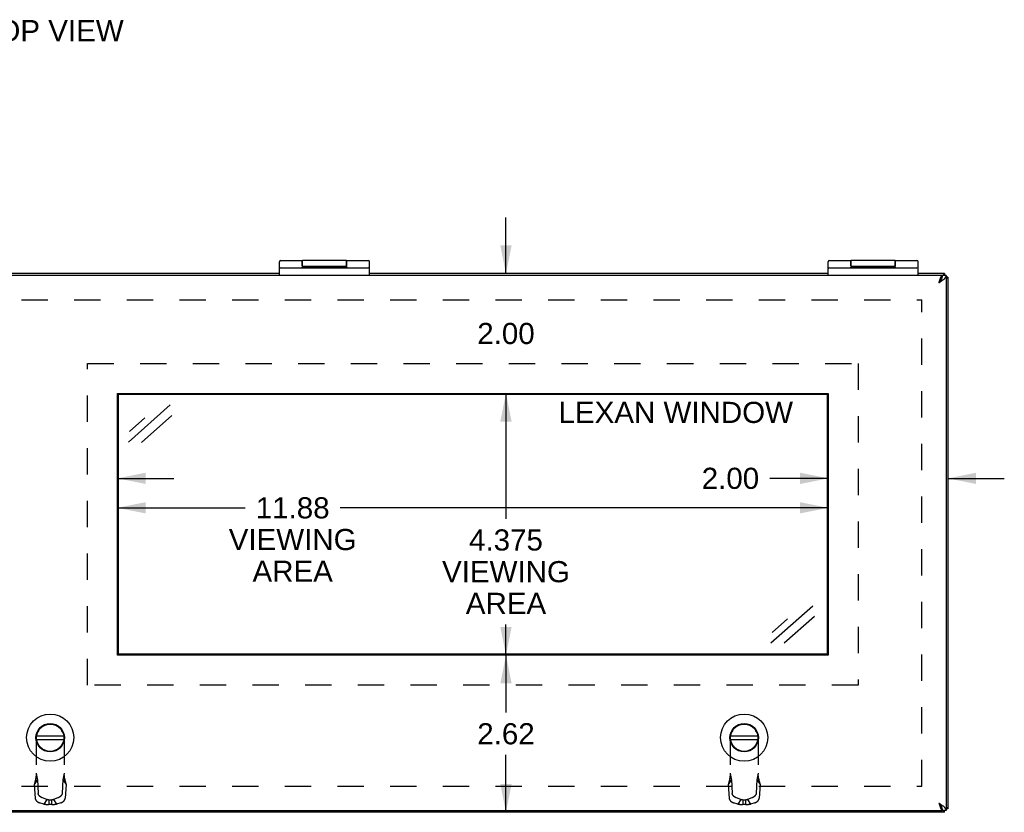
# Model space of a CAD drawing. Header units: inches. Extents: x 0 to 80, y 0 to 51.8.
# Tile 6 of 10: x 27.8 to 44.3, y 23 to 36.3. Entities that reach past the tile are written whole.
import ezdxf

# ---------------------------------------------------------------- set-up
doc = ezdxf.new("R2010")
doc.units = ezdxf.units.IN
doc.header["$LTSCALE"] = 4.400265
doc.header["$MEASUREMENT"] = 0
doc.linetypes.add('HIDDEN', pattern=[0.2, 0.1, -0.1])
doc.layers.get('0').update_dxf_attribs({"linetype": 'CONTINUOUS'})
for name, color, linetype in [('02___PRT_ALL_AXES', 7, 'CONTINUOUS'), ('DEFAULT_2', 8, 'HIDDEN'), ('DIMENSIONS', 7, 'CONTINUOUS')]:
    doc.layers.add(name, color=color, linetype=linetype)
doc.styles.get("Standard").update_dxf_attribs({"font": 'arial.ttf'})
doc.dimstyles.new('DIMSTYLE_1', dxfattribs={"dimtxt": 0.352962, "dimasz": 0.470617, "dimexe": 0.09, "dimexo": 0.07, "dimgap": 0.0375, "dimtad": 0, "dimtih": 1, "dimtoh": 1, "dimzin": 4, "dimdsep": 46, "dimtxsty": 'Standard', "dimblk": '_FILLED', "dimblk1": '_FILLED', "dimblk2": '_FILLED', "dimcen": 0.09, "dimazin": 1, "dimtfac": 1, "dimtofl": 0, "dimtmove": 0, "dimatfit": 3, "dimldrblk": '_FILLED', "dimfxl": 0, "dimtolj": 1, "dimtzin": 4, "dimarcsym": 0})
doc.dimstyles.new('DIMSTYLE_3', dxfattribs={"dimtxt": 0.352962, "dimasz": 0.470617, "dimexe": 0.09, "dimexo": 0.07, "dimgap": 0.0375, "dimtad": 0, "dimtih": 1, "dimtoh": 1, "dimdec": 3, "dimzin": 4, "dimdsep": 46, "dimtxsty": 'Standard', "dimblk": '_FILLED', "dimblk1": '_FILLED', "dimblk2": '_FILLED', "dimcen": 0.09, "dimadec": 3, "dimazin": 1, "dimtfac": 1, "dimtofl": 0, "dimtmove": 0, "dimatfit": 3, "dimldrblk": '_FILLED', "dimfxl": 0, "dimtolj": 1, "dimtzin": 4, "dimarcsym": 0})

# ---------------------------------------------------------------- blocks, each defined once
blk = doc.blocks.new('_FILLED')
at = {"color": 0, "linetype": 'ByBlock'}
blk.add_solid([(0, 0), (-1, 0.2), (-1, -0.2)], dxfattribs=at)
blk = doc.blocks.new('*D5')
at = {"layer": 'DIMENSIONS', "color": 2, "linetype": 'Continuous'}
for p, q in [((41.341, 28.591), (40.363, 28.591)), ((43.341, 28.591), (44.282, 28.591))]:
    blk.add_line(p, q, dxfattribs=at)
at = {"layer": 'DIMENSIONS', "color": 2, "linetype": 'Continuous', "xscale": 0.4706166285, "yscale": 0.4706166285, "zscale": 0.4706166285}
blk.add_blockref('_FILLED', (41.341, 28.591), dxfattribs=at)
at = {"layer": 'DIMENSIONS', "color": 2, "linetype": 'Continuous', "xscale": 0.4706166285, "yscale": 0.4706166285, "zscale": 0.4706166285, "rotation": 180}
blk.add_blockref('_FILLED', (43.341, 28.591), dxfattribs=at)
at = {"layer": 'DIMENSIONS', "color": 2, "linetype": 'Continuous', "insert": (40.186, 28.768), "char_height": 0.353, "width": 0.95917, "attachment_point": 3, "line_spacing_factor": 0.9}
blk.add_mtext('2.00', dxfattribs=at)
blk = doc.blocks.new('*D15')
at = {"layer": 'DIMENSIONS', "color": 2, "linetype": 'Continuous'}
for p, q in [((35.956, 32.011), (35.956, 32.952)), ((35.956, 30.011), (35.956, 29.07))]:
    blk.add_line(p, q, dxfattribs=at)
at = {"layer": 'DIMENSIONS', "color": 2, "linetype": 'Continuous', "xscale": 0.4706166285, "yscale": 0.4706166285, "zscale": 0.4706166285}
for p, rotation in [((35.956, 32.011), 270), ((35.956, 30.011), 90)]:
    blk.add_blockref('_FILLED', p, dxfattribs=dict(at, rotation=rotation))
at = {"layer": 'DIMENSIONS', "color": 2, "linetype": 'Continuous', "insert": (35.956, 31.188), "char_height": 0.353, "width": 0.95917, "attachment_point": 2, "line_spacing_factor": 0.9}
blk.add_mtext('2.00', dxfattribs=at)
blk = doc.blocks.new('*D16')
at = {"layer": 'DIMENSIONS', "color": 2, "linetype": 'Continuous'}
for p, q in [((35.956, 25.636), (35.956, 24.676)), ((35.956, 23.011), (35.956, 23.971))]:
    blk.add_line(p, q, dxfattribs=at)
at = {"layer": 'DIMENSIONS', "color": 2, "linetype": 'Continuous', "xscale": 0.4706166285, "yscale": 0.4706166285, "zscale": 0.4706166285}
for p, rotation in [((35.956, 25.636), 90), ((35.956, 23.011), 270)]:
    blk.add_blockref('_FILLED', p, dxfattribs=dict(at, rotation=rotation))
at = {"layer": 'DIMENSIONS', "color": 2, "linetype": 'Continuous', "insert": (35.956, 24.5), "char_height": 0.353, "width": 0.95917, "attachment_point": 2, "line_spacing_factor": 0.9}
blk.add_mtext('2.62', dxfattribs=at)
blk = doc.blocks.new('*D19')
at = {"layer": 'DIMENSIONS', "color": 2, "linetype": 'Continuous'}
for p, q in [((27.216, 28.591), (26.281, 28.591)), ((29.466, 28.591), (30.407, 28.591))]:
    blk.add_line(p, q, dxfattribs=at)
at = {"layer": 'DIMENSIONS', "color": 2, "linetype": 'Continuous', "xscale": 0.4706166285, "yscale": 0.4706166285, "zscale": 0.4706166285}
blk.add_blockref('_FILLED', (27.216, 28.591), dxfattribs=at)
at = {"layer": 'DIMENSIONS', "color": 2, "linetype": 'Continuous', "xscale": 0.4706166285, "yscale": 0.4706166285, "zscale": 0.4706166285, "rotation": 180}
blk.add_blockref('_FILLED', (29.466, 28.591), dxfattribs=at)
at = {"layer": 'DIMENSIONS', "color": 2, "linetype": 'Continuous', "insert": (26.105, 28.768), "char_height": 0.353, "width": 0.95917, "attachment_point": 3, "line_spacing_factor": 0.9}
blk.add_mtext('2.25', dxfattribs=at)
blk = doc.blocks.new('*D22')
at = {"layer": 'DIMENSIONS', "color": 2, "linetype": 'Continuous'}
for p, q in [((35.956, 30.011), (35.956, 27.915)), ((35.956, 25.636), (35.956, 26.15))]:
    blk.add_line(p, q, dxfattribs=at)
at = {"layer": 'DIMENSIONS', "color": 2, "linetype": 'Continuous', "xscale": 0.4706166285, "yscale": 0.4706166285, "zscale": 0.4706166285}
for p, rotation in [((35.956, 30.011), 90), ((35.956, 25.636), 270)]:
    blk.add_blockref('_FILLED', p, dxfattribs=dict(at, rotation=rotation))
at = {"layer": 'DIMENSIONS', "color": 2, "linetype": 'Continuous', "insert": (35.956, 27.738), "char_height": 0.353, "width": 2.13221, "attachment_point": 2, "line_spacing_factor": 0.9}
blk.add_mtext('4.375\\PVIEWING\\PAREA', dxfattribs=at)
blk = doc.blocks.new('*D23')
at = {"layer": 'DIMENSIONS', "color": 2, "linetype": 'Continuous'}
for p, q in [((29.466, 28.099), (31.599, 28.099)), ((41.341, 28.099), (33.186, 28.099))]:
    blk.add_line(p, q, dxfattribs=at)
at = {"layer": 'DIMENSIONS', "color": 2, "linetype": 'Continuous', "xscale": 0.4706166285, "yscale": 0.4706166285, "zscale": 0.4706166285, "rotation": 180}
blk.add_blockref('_FILLED', (29.466, 28.099), dxfattribs=at)
at = {"layer": 'DIMENSIONS', "color": 2, "linetype": 'Continuous', "xscale": 0.4706166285, "yscale": 0.4706166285, "zscale": 0.4706166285}
blk.add_blockref('_FILLED', (41.341, 28.099), dxfattribs=at)
at = {"layer": 'DIMENSIONS', "color": 2, "linetype": 'Continuous', "insert": (32.392, 28.275), "char_height": 0.353, "width": 2.13221, "attachment_point": 2, "line_spacing_factor": 0.9}
blk.add_mtext('11.88\\PVIEWING\\PAREA', dxfattribs=at)

msp = doc.modelspace()

# ---------------------------------------------------------------- linework, layer by layer
at = {"color": 7, "linetype": 'Continuous'}
for p, q in [((32.174, 31.981), (32.174, 32.2108)), ((32.194, 32.111), (33.654, 32.111)), ((32.549, 32.137), (32.549, 32.2308)), ((32.549, 32.1377), (33.299, 32.1377)), ((32.554, 32.1377), (32.554, 32.2308)), ((33.294, 32.1377), (33.294, 32.2308)), ((33.299, 32.137), (33.299, 32.2308)), ((33.674, 31.981), (33.674, 32.2108)), ((41.3406, 31.981), (41.3406, 32.2108)), ((41.3606, 32.111), (42.8206, 32.111)), ((41.7156, 32.137), (41.7156, 32.2308)), ((41.7156, 32.1377), (42.4656, 32.1377)), ((41.7206, 32.1377), (41.7206, 32.2308)), ((42.4606, 32.1377), (42.4606, 32.2308)), ((42.4656, 32.137), (42.4656, 32.2308)), ((42.8406, 31.981), (42.8406, 32.2108)), ((43.2456, 31.98), (43.2456, 31.9497)), ((43.3106, 31.981), (43.2506, 31.981)), ((43.2806, 32.0111), (43.2806, 31.981)), ((43.3406, 31.9511), (43.3106, 31.9511)), ((29.4813, 25.6516), (29.4813, 29.9954)), ((29.4813, 29.9954), (41.325, 29.9954)), ((41.325, 29.9954), (41.325, 25.6516)), ((41.325, 25.6516), (29.4813, 25.6516)), ((28.1126, 24.2887), (28.5687, 24.2887)), ((28.1126, 24.2292), (28.5687, 24.2292)), ((39.7076, 24.2887), (40.1637, 24.2887)), ((39.7076, 24.2292), (40.1637, 24.2292)), ((43.2456, 23.042), (43.2456, 23.0723)), ((43.3106, 23.041), (43.2506, 23.041)), ((43.2806, 23.0111), (43.2806, 23.041)), ((43.3406, 23.0711), (43.3106, 23.0711))]:
    msp.add_line(p, q, dxfattribs=at)
at = {"color": 3, "linetype": 'Continuous'}
for p, q in [((43.2456, 31.981), (13.4356, 31.981)), ((32.174, 32.0111), (24.5073, 32.0111)), ((41.3406, 32.0111), (33.674, 32.0111)), ((43.2806, 32.0111), (42.8406, 32.0111)), ((43.2456, 31.98), (43.2456, 31.981)), ((43.2476, 31.9566), (43.2456, 31.9546)), ((43.3106, 31.981), (43.3106, 23.041)), ((43.3406, 31.9511), (43.3406, 23.0711)), ((29.4656, 25.636), (29.4656, 30.011)), ((29.4656, 30.011), (41.3406, 30.011)), ((41.3406, 30.011), (41.3406, 25.636)), ((41.3406, 25.636), (29.4656, 25.636)), ((13.4356, 23.041), (43.2456, 23.041)), ((43.1906, 23.161), (43.1952, 23.1466)), ((43.2456, 23.0675), (43.2475, 23.0656)), ((43.2456, 23.042), (43.2456, 23.041)), ((43.2806, 23.0111), (13.4006, 23.0111))]:
    msp.add_line(p, q, dxfattribs=at)
for points in [[(43.1906, 31.861), (43.1985, 31.866), (43.2063, 31.871), (43.214, 31.876), (43.2217, 31.881), (43.2292, 31.886), (43.2366, 31.891), (43.2437, 31.896), (43.2506, 31.901), (43.2573, 31.906), (43.2637, 31.911), (43.2698, 31.916), (43.2755, 31.921), (43.2809, 31.926), (43.2858, 31.931), (43.2904, 31.936), (43.2946, 31.941), (43.2983, 31.946), (43.3015, 31.951), (43.3043, 31.956), (43.3065, 31.961), (43.3083, 31.966), (43.3096, 31.971), (43.3104, 31.976), (43.3106, 31.981)], [(43.1906, 31.861), (43.1952, 31.8754), (43.1975, 31.8825), (43.1998, 31.8895), (43.2021, 31.8964), (43.2044, 31.9033), (43.2067, 31.9099), (43.209, 31.9164), (43.2113, 31.9227), (43.2135, 31.9287), (43.2158, 31.9346), (43.2181, 31.9401), (43.2204, 31.9454), (43.2227, 31.9503), (43.225, 31.955), (43.2273, 31.9593), (43.2296, 31.9632), (43.2319, 31.9668), (43.2342, 31.97), (43.2365, 31.9728), (43.2388, 31.9752), (43.241, 31.9772), (43.2433, 31.9788), (43.2456, 31.98)], [(43.2806, 32.0111), (43.2791, 32.0108), (43.2776, 32.0101), (43.276, 32.009), (43.2745, 32.0074), (43.273, 32.0053), (43.2714, 32.0028), (43.2699, 31.9998), (43.2684, 31.9965), (43.2669, 31.9927), (43.2653, 31.9885), (43.2638, 31.984), (43.2629, 31.981)], [(43.3406, 31.9511), (43.3404, 31.9495), (43.3397, 31.948), (43.3385, 31.9465), (43.3369, 31.9449), (43.3349, 31.9434), (43.3323, 31.9419), (43.3294, 31.9404), (43.326, 31.9388), (43.3222, 31.9373), (43.3181, 31.9358), (43.3135, 31.9342), (43.3106, 31.9333)], [(43.3106, 23.041), (43.3104, 23.046), (43.3096, 23.051), (43.3083, 23.056), (43.3065, 23.061), (43.3043, 23.066), (43.3015, 23.071), (43.2983, 23.076), (43.2946, 23.081), (43.2904, 23.086), (43.2858, 23.091), (43.2809, 23.096), (43.2755, 23.101), (43.2698, 23.106), (43.2637, 23.111), (43.2573, 23.116), (43.2506, 23.121), (43.2437, 23.126), (43.2366, 23.131), (43.2292, 23.136), (43.2217, 23.141), (43.214, 23.146), (43.2063, 23.151), (43.1985, 23.156), (43.1906, 23.161)], [(43.1952, 23.1466), (43.1975, 23.1395), (43.1998, 23.1325), (43.2021, 23.1255), (43.2044, 23.1187), (43.2067, 23.1121), (43.209, 23.1056), (43.2113, 23.0993), (43.2135, 23.0932), (43.2158, 23.0874), (43.2181, 23.0819), (43.2204, 23.0766), (43.2227, 23.0716), (43.225, 23.067), (43.2273, 23.0627), (43.2296, 23.0587), (43.2319, 23.0552), (43.2342, 23.052), (43.2365, 23.0491), (43.2388, 23.0467), (43.241, 23.0447), (43.2433, 23.0432), (43.2456, 23.042)], [(43.2806, 23.0111), (43.2791, 23.0113), (43.2776, 23.012), (43.276, 23.0132), (43.2745, 23.0148), (43.273, 23.0169), (43.2714, 23.0194), (43.2699, 23.0223), (43.2684, 23.0257), (43.2669, 23.0295), (43.2653, 23.0336), (43.2638, 23.0382), (43.2629, 23.041)], [(43.3406, 23.0711), (43.3404, 23.0726), (43.3397, 23.0741), (43.3385, 23.0757), (43.3369, 23.0772), (43.3349, 23.0787), (43.3323, 23.0803), (43.3294, 23.0818), (43.326, 23.0833), (43.3222, 23.0848), (43.3181, 23.0864), (43.3135, 23.0879), (43.3106, 23.0888)]]:
    msp.add_lwpolyline(points, dxfattribs=at)
at = {"color": 7, "linetype": 'Continuous'}
for points in [[(43.224, 31.906), (43.2272, 31.911), (43.2302, 31.916), (43.2331, 31.921)], [(43.2331, 31.921), (43.2357, 31.926), (43.2382, 31.931), (43.2405, 31.936), (43.2426, 31.941), (43.2444, 31.946)], [(43.2444, 31.946), (43.2461, 31.951), (43.2474, 31.956), (43.2486, 31.961), (43.2495, 31.966), (43.2501, 31.971), (43.2505, 31.976), (43.2506, 31.981)], [(43.1906, 31.861), (43.1934, 31.8653), (43.1961, 31.8696), (43.1989, 31.8738), (43.2016, 31.878), (43.2044, 31.8821), (43.2071, 31.8861), (43.2099, 31.89), (43.2126, 31.8937), (43.2154, 31.8972), (43.2181, 31.9005), (43.2209, 31.9037), (43.2236, 31.9066), (43.2256, 31.9085)], [(43.1906, 31.861), (43.1946, 31.866), (43.1985, 31.871), (43.2023, 31.876), (43.2062, 31.881), (43.2099, 31.886), (43.2136, 31.891), (43.2172, 31.896), (43.2206, 31.901), (43.224, 31.906)], [(43.2272, 23.111), (43.224, 23.116), (43.2206, 23.121), (43.2172, 23.126), (43.2136, 23.131), (43.2099, 23.136), (43.2062, 23.141), (43.2023, 23.146), (43.1985, 23.151), (43.1946, 23.156), (43.1906, 23.161)], [(43.1906, 23.161), (43.1934, 23.1567), (43.1961, 23.1524), (43.1989, 23.1481), (43.2016, 23.144), (43.2044, 23.1399), (43.2071, 23.1359), (43.2099, 23.132), (43.2126, 23.1283), (43.2154, 23.1248), (43.2181, 23.1214), (43.2209, 23.1183), (43.2236, 23.1154), (43.2256, 23.1135)], [(43.2331, 23.101), (43.2302, 23.106), (43.2272, 23.111)], [(43.2461, 23.071), (43.2444, 23.076), (43.2426, 23.081), (43.2405, 23.086), (43.2382, 23.091), (43.2357, 23.096), (43.2331, 23.101)], [(43.2506, 23.041), (43.2505, 23.046), (43.2501, 23.051), (43.2495, 23.056), (43.2486, 23.061), (43.2474, 23.066), (43.2461, 23.071)]]:
    msp.add_lwpolyline(points, dxfattribs=at)
for centre, radius in [((28.3406, 24.259), 0.3941), ((39.9356, 24.259), 0.3941), ((28.3406, 24.259), 0.2375), ((28.3406, 24.259), 0.23), ((39.9356, 24.259), 0.2375), ((39.9356, 24.259), 0.23)]:
    msp.add_circle(centre, radius, dxfattribs=at)
for centre, start, end in [((32.194, 32.2108), 90, 180), ((32.194, 32.091), 90, 180), ((33.654, 32.2108), 0, 90), ((33.654, 32.091), 0, 90), ((41.3606, 32.2108), 90, 180), ((41.3606, 32.091), 90, 180), ((42.8206, 32.2108), 0, 90), ((42.8206, 32.091), 0, 90)]:
    msp.add_arc(centre, 0.02, start, end, dxfattribs=at)
at = {"layer": '02___PRT_ALL_AXES', "color": 7, "linetype": 'Continuous'}
for p, q in [((32.194, 32.2308), (32.549, 32.2308)), ((32.554, 32.1513), (32.549, 32.1513)), ((32.5508, 32.111), (32.5508, 32.121)), ((32.5508, 32.121), (33.3, 32.121)), ((33.294, 32.2308), (32.554, 32.2308)), ((32.7991, 32.111), (32.7991, 32.121)), ((32.8135, 32.111), (32.8135, 32.121)), ((33.0486, 32.111), (33.0486, 32.121)), ((33.1966, 32.111), (33.1966, 32.121)), ((33.299, 32.1513), (33.294, 32.1513)), ((33.2946, 32.111), (33.2946, 32.121)), ((33.299, 32.2308), (33.654, 32.2308)), ((33.3, 32.111), (33.3, 32.121)), ((41.3606, 32.2308), (41.7156, 32.2308)), ((41.7206, 32.1513), (41.7156, 32.1513)), ((41.7174, 32.121), (42.4666, 32.121)), ((41.7174, 32.111), (41.7174, 32.121)), ((42.4606, 32.2308), (41.7206, 32.2308)), ((41.9657, 32.111), (41.9657, 32.121)), ((41.9802, 32.111), (41.9802, 32.121)), ((42.2152, 32.111), (42.2152, 32.121)), ((42.3633, 32.111), (42.3633, 32.121)), ((42.4656, 32.1513), (42.4606, 32.1513)), ((42.4612, 32.111), (42.4612, 32.121)), ((42.4656, 32.2308), (42.8206, 32.2308)), ((42.4666, 32.111), (42.4666, 32.121))]:
    msp.add_line(p, q, dxfattribs=at)
at = {"layer": 'DEFAULT_2', "color": 8, "linetype": 'HIDDEN'}
for p, q in [((13.7783, 31.5734), (42.903, 31.5734)), ((42.903, 23.4487), (42.903, 31.5734)), ((28.9656, 25.136), (28.9656, 30.511)), ((28.9656, 30.511), (41.8406, 30.511)), ((41.8406, 30.511), (41.8406, 25.136)), ((41.8406, 25.136), (28.9656, 25.136)), ((28.3408, 24.479), (28.3404, 24.479)), ((39.9358, 24.479), (39.9354, 24.479)), ((28.1044, 24.243), (28.1044, 23.5901)), ((28.5768, 24.243), (28.5768, 23.5901)), ((39.6994, 24.243), (39.6994, 23.5901)), ((40.1718, 24.243), (40.1718, 23.5901)), ((28.1274, 23.5594), (28.0757, 23.4778)), ((28.092, 23.5421), (28.0889, 23.5304)), ((28.0954, 23.5551), (28.092, 23.5421)), ((28.1274, 23.5594), (28.1406, 23.3267)), ((28.5539, 23.5594), (28.5407, 23.3267)), ((28.5539, 23.5594), (28.6056, 23.4778)), ((39.7224, 23.5594), (39.6707, 23.4778)), ((39.6904, 23.5551), (39.6839, 23.5304)), ((39.7224, 23.5594), (39.7356, 23.3267)), ((40.1489, 23.5594), (40.1357, 23.3267)), ((40.1489, 23.5594), (40.2006, 23.4778)), ((13.7783, 23.4487), (42.903, 23.4487)), ((28.0757, 23.4778), (28.0889, 23.2452)), ((28.6056, 23.4778), (28.5924, 23.2452)), ((39.6707, 23.4778), (39.6839, 23.2452)), ((40.2006, 23.4778), (40.1874, 23.2452)), ((28.2857, 23.2262), (28.2142, 23.2509)), ((28.2857, 23.2262), (28.234, 23.1447)), ((28.3627, 23.2153), (28.3185, 23.2153)), ((28.3185, 23.2153), (28.3185, 23.1395)), ((28.3627, 23.2153), (28.3627, 23.1395)), ((28.4671, 23.2509), (28.3956, 23.2262)), ((28.3956, 23.2262), (28.4473, 23.1447)), ((39.8807, 23.2262), (39.8092, 23.2509)), ((39.8807, 23.2262), (39.829, 23.1447)), ((39.9577, 23.2153), (39.9135, 23.2153)), ((39.9135, 23.2153), (39.9135, 23.1395)), ((39.9577, 23.2153), (39.9577, 23.1395)), ((40.0621, 23.2509), (39.9906, 23.2262)), ((39.9906, 23.2262), (40.0423, 23.1447)), ((28.234, 23.1447), (28.1625, 23.1693)), ((28.3627, 23.1395), (28.3185, 23.1395)), ((28.5188, 23.1693), (28.4473, 23.1447)), ((39.829, 23.1447), (39.7575, 23.1693)), ((39.9577, 23.1395), (39.9135, 23.1395)), ((40.1138, 23.1693), (40.0423, 23.1447))]:
    msp.add_line(p, q, dxfattribs=at)
for points in [[(28.0889, 23.5304), (28.0868, 23.5224), (28.0848, 23.5146), (28.0828, 23.507), (28.0809, 23.4995), (28.0791, 23.4921), (28.0773, 23.4849), (28.0757, 23.4778)], [(28.1044, 23.635), (28.1044, 23.6287), (28.1042, 23.622), (28.1038, 23.6153), (28.1034, 23.6085), (28.1028, 23.6018), (28.1021, 23.5951), (28.1012, 23.5884), (28.1003, 23.5817), (28.0992, 23.575), (28.0979, 23.5683), (28.0966, 23.5617), (28.0952, 23.5551), (28.0936, 23.5484), (28.092, 23.5421)], [(28.1044, 23.5901), (28.1022, 23.5811), (28.0999, 23.5723), (28.0976, 23.5636), (28.0954, 23.5551)], [(28.1044, 23.6659), (28.1072, 23.6521), (28.1099, 23.6384), (28.1127, 23.6248), (28.1155, 23.6114), (28.1184, 23.5982), (28.1213, 23.5851), (28.1243, 23.5721), (28.1274, 23.5594)], [(28.5768, 23.6659), (28.5741, 23.6521), (28.5713, 23.6384), (28.5686, 23.6248), (28.5658, 23.6114), (28.5629, 23.5982), (28.56, 23.5851), (28.557, 23.5721), (28.5539, 23.5594)], [(28.5893, 23.5421), (28.5877, 23.5484), (28.5861, 23.5551), (28.5847, 23.5617), (28.5833, 23.5683), (28.5821, 23.575), (28.581, 23.5817), (28.58, 23.5884), (28.5792, 23.5951), (28.5785, 23.6018), (28.5779, 23.6085), (28.5774, 23.6153), (28.5771, 23.622), (28.5769, 23.6287), (28.5768, 23.635)], [(28.5768, 23.5901), (28.5791, 23.5811), (28.5814, 23.5723), (28.5836, 23.5636), (28.5859, 23.5551), (28.5924, 23.5304)], [(28.5924, 23.5304), (28.5945, 23.5224), (28.5965, 23.5146), (28.5985, 23.507), (28.6004, 23.4995), (28.6022, 23.4921), (28.6039, 23.4849), (28.6056, 23.4778)], [(39.6839, 23.5304), (39.6818, 23.5224), (39.6798, 23.5146), (39.6778, 23.507), (39.6759, 23.4995), (39.6741, 23.4921), (39.6723, 23.4849), (39.6707, 23.4778)], [(39.6994, 23.635), (39.6994, 23.6287), (39.6992, 23.622), (39.6988, 23.6153), (39.6984, 23.6085), (39.6978, 23.6018), (39.6971, 23.5951), (39.6962, 23.5884), (39.6953, 23.5817), (39.6942, 23.575), (39.6929, 23.5683), (39.6916, 23.5617), (39.6902, 23.5551), (39.6886, 23.5484), (39.687, 23.5421)], [(39.6994, 23.5901), (39.6972, 23.5811), (39.6949, 23.5723), (39.6926, 23.5636), (39.6904, 23.5551)], [(39.6994, 23.6659), (39.7022, 23.6521), (39.7049, 23.6384), (39.7077, 23.6248), (39.7105, 23.6114), (39.7134, 23.5982), (39.7163, 23.5851), (39.7193, 23.5721), (39.7224, 23.5594)], [(40.1718, 23.6659), (40.1691, 23.6521), (40.1663, 23.6384), (40.1636, 23.6248), (40.1608, 23.6114), (40.1579, 23.5982), (40.155, 23.5851), (40.152, 23.5721), (40.1489, 23.5594)], [(40.1843, 23.5421), (40.1827, 23.5484), (40.1811, 23.5551), (40.1797, 23.5617), (40.1783, 23.5683), (40.1771, 23.575), (40.176, 23.5817), (40.175, 23.5884), (40.1742, 23.5951), (40.1735, 23.6018), (40.1729, 23.6085), (40.1724, 23.6153), (40.1721, 23.622), (40.1719, 23.6287), (40.1718, 23.635)], [(40.1718, 23.5901), (40.1741, 23.5811), (40.1764, 23.5723), (40.1786, 23.5636), (40.1809, 23.5551), (40.1874, 23.5304)], [(40.1874, 23.5304), (40.1895, 23.5224), (40.1915, 23.5146), (40.1935, 23.507), (40.1954, 23.4995), (40.1972, 23.4921), (40.1989, 23.4849), (40.2006, 23.4778)], [(28.0889, 23.2452), (28.089, 23.2435), (28.0892, 23.2419), (28.0895, 23.2402), (28.0898, 23.2385), (28.0902, 23.2368), (28.0907, 23.2351), (28.0912, 23.2334), (28.0918, 23.2316), (28.0925, 23.2298), (28.0933, 23.2281), (28.0941, 23.2263), (28.0949, 23.2245), (28.0959, 23.2227), (28.0969, 23.2209), (28.0979, 23.2192), (28.099, 23.2174), (28.1002, 23.2156), (28.1015, 23.2138), (28.1028, 23.212), (28.1041, 23.2103), (28.1055, 23.2085), (28.107, 23.2068), (28.1085, 23.2051), (28.11, 23.2033), (28.1117, 23.2017), (28.1133, 23.2), (28.115, 23.1983), (28.1168, 23.1967), (28.1186, 23.1951), (28.1204, 23.1935), (28.1223, 23.1919), (28.1242, 23.1904), (28.1261, 23.1889), (28.1281, 23.1875), (28.1301, 23.186), (28.1321, 23.1846), (28.1342, 23.1833), (28.1363, 23.1819), (28.1384, 23.1806), (28.1405, 23.1794), (28.1427, 23.1782), (28.1448, 23.177), (28.147, 23.1759), (28.1492, 23.1748), (28.1514, 23.1738), (28.1536, 23.1728), (28.1558, 23.1719), (28.158, 23.171), (28.1603, 23.1701), (28.1625, 23.1693)], [(28.2142, 23.2509), (28.212, 23.2516), (28.2098, 23.2525), (28.2075, 23.2534), (28.2053, 23.2543), (28.2031, 23.2553), (28.2009, 23.2563), (28.1987, 23.2574), (28.1965, 23.2585), (28.1944, 23.2597), (28.1922, 23.2609), (28.1901, 23.2622), (28.188, 23.2634), (28.1859, 23.2648), (28.1838, 23.2661), (28.1818, 23.2675), (28.1798, 23.269), (28.1778, 23.2704), (28.1759, 23.2719), (28.174, 23.2735), (28.1721, 23.275), (28.1703, 23.2766), (28.1685, 23.2782), (28.1667, 23.2798), (28.165, 23.2815), (28.1634, 23.2832), (28.1618, 23.2849), (28.1602, 23.2866), (28.1587, 23.2883), (28.1572, 23.29), (28.1558, 23.2918), (28.1545, 23.2936), (28.1532, 23.2953), (28.1519, 23.2971), (28.1508, 23.2989), (28.1496, 23.3007), (28.1486, 23.3025), (28.1476, 23.3042), (28.1466, 23.306), (28.1458, 23.3078), (28.145, 23.3096), (28.1442, 23.3114), (28.1436, 23.3131), (28.1429, 23.3149), (28.1424, 23.3166), (28.1419, 23.3183), (28.1415, 23.32), (28.1412, 23.3217), (28.1409, 23.3234), (28.1407, 23.325), (28.1406, 23.3267)], [(28.3185, 23.2153), (28.3161, 23.2158), (28.3137, 23.2163), (28.3113, 23.2168), (28.3089, 23.2174), (28.3065, 23.2181), (28.3041, 23.2188), (28.3017, 23.2195), (28.2994, 23.2203), (28.297, 23.2212), (28.2947, 23.2221), (28.2924, 23.223), (28.2902, 23.224), (28.2879, 23.2251), (28.2857, 23.2262)], [(28.3956, 23.2262), (28.3934, 23.2251), (28.3911, 23.224), (28.3888, 23.223), (28.3866, 23.2221), (28.3842, 23.2212), (28.3819, 23.2203), (28.3796, 23.2195), (28.3772, 23.2188), (28.3748, 23.2181), (28.3724, 23.2174), (28.37, 23.2168), (28.3676, 23.2163), (28.3652, 23.2158), (28.3627, 23.2153)], [(28.5407, 23.3267), (28.5405, 23.325), (28.5403, 23.3234), (28.5401, 23.3217), (28.5397, 23.32), (28.5393, 23.3183), (28.5389, 23.3166), (28.5383, 23.3149), (28.5377, 23.3131), (28.537, 23.3114), (28.5363, 23.3096), (28.5355, 23.3078), (28.5346, 23.306), (28.5337, 23.3042), (28.5327, 23.3025), (28.5316, 23.3007), (28.5305, 23.2989), (28.5293, 23.2971), (28.5281, 23.2953), (28.5268, 23.2936), (28.5254, 23.2918), (28.524, 23.29), (28.5226, 23.2883), (28.5211, 23.2866), (28.5195, 23.2849), (28.5179, 23.2832), (28.5162, 23.2815), (28.5145, 23.2798), (28.5128, 23.2782), (28.511, 23.2766), (28.5092, 23.275), (28.5073, 23.2735), (28.5054, 23.2719), (28.5034, 23.2704), (28.5015, 23.269), (28.4995, 23.2675), (28.4974, 23.2661), (28.4954, 23.2648), (28.4933, 23.2634), (28.4912, 23.2622), (28.489, 23.2609), (28.4869, 23.2597), (28.4847, 23.2585), (28.4826, 23.2574), (28.4804, 23.2563), (28.4782, 23.2553), (28.4759, 23.2543), (28.4737, 23.2534), (28.4715, 23.2525), (28.4693, 23.2516), (28.4671, 23.2509)], [(28.5188, 23.1693), (28.521, 23.1701), (28.5232, 23.171), (28.5254, 23.1719), (28.5277, 23.1728), (28.5299, 23.1738), (28.5321, 23.1748), (28.5343, 23.1759), (28.5364, 23.177), (28.5386, 23.1782), (28.5408, 23.1794), (28.5429, 23.1806), (28.545, 23.1819), (28.5471, 23.1833), (28.5491, 23.1846), (28.5512, 23.186), (28.5532, 23.1875), (28.5552, 23.1889), (28.5571, 23.1904), (28.559, 23.1919), (28.5609, 23.1935), (28.5627, 23.1951), (28.5645, 23.1967), (28.5662, 23.1983), (28.568, 23.2), (28.5696, 23.2017), (28.5712, 23.2033), (28.5728, 23.2051), (28.5743, 23.2068), (28.5758, 23.2085), (28.5772, 23.2103), (28.5785, 23.212), (28.5798, 23.2138), (28.581, 23.2156), (28.5822, 23.2174), (28.5833, 23.2192), (28.5844, 23.2209), (28.5854, 23.2227), (28.5863, 23.2245), (28.5872, 23.2263), (28.588, 23.2281), (28.5888, 23.2298), (28.5894, 23.2316), (28.59, 23.2334), (28.5906, 23.2351), (28.591, 23.2368), (28.5915, 23.2385), (28.5918, 23.2402), (28.5921, 23.2419), (28.5922, 23.2435), (28.5924, 23.2452)], [(39.6839, 23.2452), (39.684, 23.2435), (39.6842, 23.2419), (39.6845, 23.2402), (39.6848, 23.2385), (39.6852, 23.2368), (39.6857, 23.2351), (39.6862, 23.2334), (39.6868, 23.2316), (39.6875, 23.2298), (39.6883, 23.2281), (39.6891, 23.2263), (39.6899, 23.2245), (39.6909, 23.2227), (39.6919, 23.2209), (39.6929, 23.2192), (39.694, 23.2174), (39.6952, 23.2156), (39.6965, 23.2138), (39.6978, 23.212), (39.6991, 23.2103), (39.7005, 23.2085), (39.702, 23.2068), (39.7035, 23.2051), (39.705, 23.2033), (39.7067, 23.2017), (39.7083, 23.2), (39.71, 23.1983), (39.7118, 23.1967), (39.7136, 23.1951), (39.7154, 23.1935), (39.7173, 23.1919), (39.7192, 23.1904), (39.7211, 23.1889), (39.7231, 23.1875), (39.7251, 23.186), (39.7271, 23.1846), (39.7292, 23.1833), (39.7313, 23.1819), (39.7334, 23.1806), (39.7355, 23.1794), (39.7377, 23.1782), (39.7398, 23.177), (39.742, 23.1759), (39.7442, 23.1748), (39.7464, 23.1738), (39.7486, 23.1728), (39.7508, 23.1719), (39.753, 23.171), (39.7553, 23.1701), (39.7575, 23.1693)], [(39.8092, 23.2509), (39.807, 23.2516), (39.8048, 23.2525), (39.8025, 23.2534), (39.8003, 23.2543), (39.7981, 23.2553), (39.7959, 23.2563), (39.7937, 23.2574), (39.7915, 23.2585), (39.7894, 23.2597), (39.7872, 23.2609), (39.7851, 23.2622), (39.783, 23.2634), (39.7809, 23.2648), (39.7788, 23.2661), (39.7768, 23.2675), (39.7748, 23.269), (39.7728, 23.2704), (39.7709, 23.2719), (39.769, 23.2735), (39.7671, 23.275), (39.7653, 23.2766), (39.7635, 23.2782), (39.7617, 23.2798), (39.76, 23.2815), (39.7584, 23.2832), (39.7568, 23.2849), (39.7552, 23.2866), (39.7537, 23.2883), (39.7522, 23.29), (39.7508, 23.2918), (39.7495, 23.2936), (39.7482, 23.2953), (39.7469, 23.2971), (39.7458, 23.2989), (39.7446, 23.3007), (39.7436, 23.3025), (39.7426, 23.3042), (39.7416, 23.306), (39.7408, 23.3078), (39.74, 23.3096), (39.7392, 23.3114), (39.7386, 23.3131), (39.7379, 23.3149), (39.7374, 23.3166), (39.7369, 23.3183), (39.7365, 23.32), (39.7362, 23.3217), (39.7359, 23.3234), (39.7357, 23.325), (39.7356, 23.3267)], [(39.9135, 23.2153), (39.9111, 23.2158), (39.9087, 23.2163), (39.9063, 23.2168), (39.9039, 23.2174), (39.9015, 23.2181), (39.8991, 23.2188), (39.8967, 23.2195), (39.8944, 23.2203), (39.892, 23.2212), (39.8897, 23.2221), (39.8874, 23.223), (39.8852, 23.224), (39.8829, 23.2251), (39.8807, 23.2262)], [(39.9906, 23.2262), (39.9884, 23.2251), (39.9861, 23.224), (39.9838, 23.223), (39.9816, 23.2221), (39.9792, 23.2212), (39.9769, 23.2203), (39.9746, 23.2195), (39.9722, 23.2188), (39.9698, 23.2181), (39.9674, 23.2174), (39.965, 23.2168), (39.9626, 23.2163), (39.9602, 23.2158), (39.9577, 23.2153)], [(40.1357, 23.3267), (40.1355, 23.325), (40.1353, 23.3234), (40.1351, 23.3217), (40.1347, 23.32), (40.1343, 23.3183), (40.1339, 23.3166), (40.1333, 23.3149), (40.1327, 23.3131), (40.132, 23.3114), (40.1313, 23.3096), (40.1305, 23.3078), (40.1296, 23.306), (40.1287, 23.3042), (40.1277, 23.3025), (40.1266, 23.3007), (40.1255, 23.2989), (40.1243, 23.2971), (40.1231, 23.2953), (40.1218, 23.2936), (40.1204, 23.2918), (40.119, 23.29), (40.1176, 23.2883), (40.1161, 23.2866), (40.1145, 23.2849), (40.1129, 23.2832), (40.1112, 23.2815), (40.1095, 23.2798), (40.1078, 23.2782), (40.106, 23.2766), (40.1042, 23.275), (40.1023, 23.2735), (40.1004, 23.2719), (40.0984, 23.2704), (40.0965, 23.269), (40.0945, 23.2675), (40.0924, 23.2661), (40.0904, 23.2648), (40.0883, 23.2634), (40.0862, 23.2622), (40.084, 23.2609), (40.0819, 23.2597), (40.0797, 23.2585), (40.0776, 23.2574), (40.0754, 23.2563), (40.0732, 23.2553), (40.0709, 23.2543), (40.0687, 23.2534), (40.0665, 23.2525), (40.0643, 23.2516), (40.0621, 23.2509)], [(40.1138, 23.1693), (40.116, 23.1701), (40.1182, 23.171), (40.1204, 23.1719), (40.1227, 23.1728), (40.1249, 23.1738), (40.1271, 23.1748), (40.1293, 23.1759), (40.1314, 23.177), (40.1336, 23.1782), (40.1358, 23.1794), (40.1379, 23.1806), (40.14, 23.1819), (40.1421, 23.1833), (40.1441, 23.1846), (40.1462, 23.186), (40.1482, 23.1875), (40.1502, 23.1889), (40.1521, 23.1904), (40.154, 23.1919), (40.1559, 23.1935), (40.1577, 23.1951), (40.1595, 23.1967), (40.1612, 23.1983), (40.163, 23.2), (40.1646, 23.2017), (40.1662, 23.2033), (40.1678, 23.2051), (40.1693, 23.2068), (40.1708, 23.2085), (40.1722, 23.2103), (40.1735, 23.212), (40.1748, 23.2138), (40.176, 23.2156), (40.1772, 23.2174), (40.1783, 23.2192), (40.1794, 23.2209), (40.1804, 23.2227), (40.1813, 23.2245), (40.1822, 23.2263), (40.183, 23.2281), (40.1838, 23.2298), (40.1844, 23.2316), (40.185, 23.2334), (40.1856, 23.2351), (40.186, 23.2368), (40.1865, 23.2385), (40.1868, 23.2402), (40.1871, 23.2419), (40.1872, 23.2435), (40.1874, 23.2452)], [(28.3185, 23.1395), (28.3137, 23.139), (28.3088, 23.1386), (28.3039, 23.1384), (28.2991, 23.1382), (28.2942, 23.1381), (28.2894, 23.138), (28.2846, 23.1381), (28.2798, 23.1382), (28.2751, 23.1385), (28.2704, 23.1388), (28.2657, 23.1392), (28.261, 23.1397), (28.2564, 23.1403), (28.2518, 23.141), (28.2473, 23.1418), (28.2428, 23.1427), (28.2384, 23.1436), (28.234, 23.1447)], [(28.4473, 23.1447), (28.4433, 23.1437), (28.4394, 23.1428), (28.4353, 23.142), (28.4313, 23.1413), (28.4272, 23.1407), (28.423, 23.1401), (28.4189, 23.1396), (28.4147, 23.1391), (28.4104, 23.1388), (28.4062, 23.1385), (28.4019, 23.1383), (28.3976, 23.1381), (28.3933, 23.138), (28.389, 23.138), (28.3846, 23.1381), (28.3803, 23.1382), (28.3759, 23.1384), (28.3715, 23.1387), (28.3671, 23.1391), (28.3627, 23.1395)], [(39.9135, 23.1395), (39.9087, 23.139), (39.9038, 23.1386), (39.8989, 23.1384), (39.8941, 23.1382), (39.8892, 23.1381), (39.8844, 23.138), (39.8796, 23.1381), (39.8748, 23.1382), (39.8701, 23.1385), (39.8654, 23.1388), (39.8607, 23.1392), (39.856, 23.1397), (39.8514, 23.1403), (39.8468, 23.141), (39.8423, 23.1418), (39.8378, 23.1427), (39.8334, 23.1436), (39.829, 23.1447)], [(40.0423, 23.1447), (40.0383, 23.1437), (40.0344, 23.1428), (40.0303, 23.142), (40.0263, 23.1413), (40.0222, 23.1407), (40.018, 23.1401), (40.0139, 23.1396), (40.0097, 23.1391), (40.0054, 23.1388), (40.0012, 23.1385), (39.9969, 23.1383), (39.9926, 23.1381), (39.9883, 23.138), (39.984, 23.138), (39.9796, 23.1381), (39.9753, 23.1382), (39.9709, 23.1384), (39.9665, 23.1387), (39.9621, 23.1391), (39.9577, 23.1395)]]:
    msp.add_lwpolyline(points, dxfattribs=at)
for centre, start, end in [((28.3404, 24.243), 90, 180), ((28.3408, 24.243), 0, 90), ((39.9354, 24.243), 90, 180), ((39.9358, 24.243), 0, 90)]:
    msp.add_arc(centre, 0.236, start, end, dxfattribs=at)
at = {"layer": 'DIMENSIONS', "color": 7, "linetype": 'Continuous'}
for p, q in [((29.6465, 29.1982), (30.3459, 29.8198)), ((30.3724, 29.6421), (29.8663, 29.1923)), ((29.6677, 29.3743), (29.9214, 29.5998)), ((40.3827, 25.8415), (41.082, 26.4632)), ((40.4038, 26.0177), (40.6575, 26.2432)), ((41.1085, 26.2855), (40.6024, 25.8357))]:
    msp.add_line(p, q, dxfattribs=at)

# ---------------------------------------------------------------- texts
at = {"layer": 'DIMENSIONS', "color": 2, "linetype": 'Continuous', "attachment_point": 2, "line_spacing_factor": 0.9}
for s, insert, char_height, width in [('TOP VIEW', (28.3632, 36.2482), 0.35296, 2.405131), ('LEXAN WINDOW', (38.7928, 29.8698), 0.352962, 3.910142)]:
    msp.add_mtext(s, dxfattribs=dict(at, insert=insert, char_height=char_height, width=width))

# ---------------------------------------------------------------- dimensions: what is measured, and where the dimension line sits
at = {"layer": 'DIMENSIONS', "color": 2, "linetype": 'Continuous'}
for base, p1, p2, angle, picture, middle in [((35.9556, 32.0111), (29.4656, 30.011), (43.2806, 32.0111), 90, '*D15', (35.9512, 31.0091)), ((41.3406, 28.5914), (43.3406, 23.0711), (41.3406, 25.636), 180, '*D5', (39.7025, 28.5895)), ((35.9556, 23.0111), (29.4656, 25.636), (43.2806, 23.0111), 270, '*D16', (35.9492, 24.3216))]:
    dim = msp.add_linear_dim(base=base, p1=p1, p2=p2, angle=angle, dimstyle='DIMSTYLE_1', dxfattribs=at)
    dim.commit()
    dim.dimension.update_dxf_attribs({"geometry": picture, "text_midpoint": middle, "dimtype": 160})
dim = msp.add_linear_dim(base=(29.4656, 28.5914), p1=(27.2156, 30.011), p2=(29.4656, 30.011), dimstyle='DIMSTYLE_1', dxfattribs=at)
dim.commit()
dim.dimension.update_dxf_attribs({"geometry": '*D19', "text_midpoint": (25.6221, 28.5895), "dimtype": 160})
dim = msp.add_linear_dim(base=(35.9556, 25.636), p1=(29.4656, 30.011), p2=(29.4656, 25.636), angle=270, text='<>\\PVIEWING\\PAREA', dimstyle='DIMSTYLE_3', dxfattribs=at)
dim.commit()
dim.dimension.update_dxf_attribs({"geometry": '*D22', "text_midpoint": (35.9556, 27.0324), "dimtype": 160})
dim = msp.add_linear_dim(base=(41.3406330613, 28.0986403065), p1=(29.4656330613, 25.6359894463), p2=(41.3406330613, 25.6359894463), text='<>\\PVIEWING\\PAREA', dimstyle='DIMSTYLE_1', dxfattribs=at)
dim.commit()
dim.dimension.update_dxf_attribs({"geometry": '*D23', "text_midpoint": (32.3923280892, 27.5691965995), "dimtype": 160})

doc.saveas('drawing.dxf')
